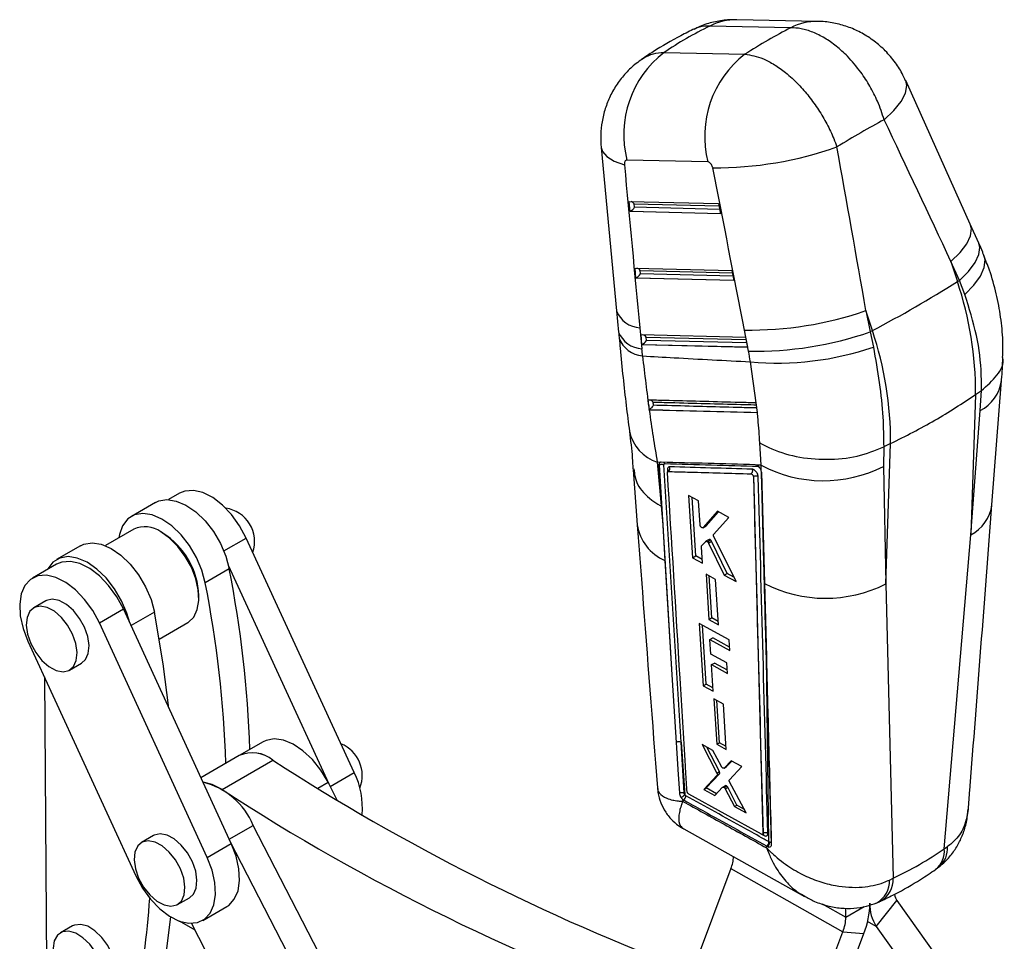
# Model space of a CAD drawing. Extents: x 46 to 450, y 19 to 365.
# Tile 16 of 16: x 350 to 431, y 273 to 349. Entities that reach past the tile are written whole.
import ezdxf

# ---------------------------------------------------------------- set-up
doc = ezdxf.new("R2010")
doc.units = 0
doc.header["$LTSCALE"] = 1.25
doc.layers.get('0').update_dxf_attribs({"linetype": 'CONTINUOUS'})

msp = doc.modelspace()

# ---------------------------------------------------------------- linework, layer by layer
at = {"color": 7, "linetype": 'CONTINUOUS'}
for p, q in [((415.585487, 349.146548), (408.888531, 349.28533)), ((413.346395, 348.622784), (406.649439, 348.761556)), ((402.8524, 346.569572), (409.549356, 346.4308)), ((428.210292, 332.345334), (422.864495, 344.242963)), ((397.645386, 338.701304), (398.926888, 325.163055)), ((406.484808, 337.509416), (399.787852, 337.648187)), ((399.973123, 334.235452), (407.36611, 334.052357)), ((400.046459, 333.40565), (399.973123, 334.235452)), ((400.417313, 333.75552), (400.392466, 334.036659)), ((407.36611, 334.052357), (407.533622, 333.220228)), ((407.533622, 333.220228), (400.046459, 333.40565)), ((428.905394, 330.791417), (428.210732, 332.344353)), ((400.460634, 328.719245), (408.479675, 328.520642)), ((400.533969, 327.889443), (400.460634, 328.719245)), ((426.612179, 329.252454), (427.143593, 327.596394)), ((427.306841, 327.699518), (426.612179, 329.252454)), ((408.647188, 327.688523), (400.533969, 327.889443)), ((400.904822, 328.239303), (400.879975, 328.520453)), ((408.479675, 328.520642), (408.647188, 327.688523)), ((427.143593, 327.596394), (427.306841, 327.699518)), ((427.754367, 326.536946), (427.306841, 327.699518)), ((398.926849, 325.163457), (399.094782, 323.422886)), ((420.106398, 323.533908), (419.574984, 325.189968)), ((419.574984, 325.189968), (419.914899, 323.432241)), ((400.851962, 323.767976), (401.019896, 322.027404)), ((400.948144, 323.203027), (409.593241, 322.988937)), ((401.02148, 322.373236), (400.948144, 323.203027)), ((401.392333, 322.723096), (401.367486, 323.004235)), ((409.850597, 321.830835), (409.510683, 323.588551)), ((409.593241, 322.988937), (409.760753, 322.156807)), ((420.106398, 323.533908), (419.914899, 323.432241)), ((419.914899, 323.432241), (420.185188, 322.167352)), ((409.760753, 322.156807), (401.02148, 322.373236)), ((410.491633, 317.551899), (410.004221, 320.952988)), ((430.004685, 309.10531), (430.792, 319.396631)), ((428.650829, 318.246523), (428.244189, 306.62024)), ((428.650829, 318.246523), (429.130158, 318.5779)), ((429.029895, 316.908663), (429.131383, 318.578732)), ((429.131383, 318.578732), (429.130158, 318.5779)), ((410.494212, 317.551831), (410.491633, 317.551899)), ((410.586437, 316.75467), (410.494212, 317.551831)), ((401.624954, 316.990601), (401.6332, 316.995217)), ((401.624955, 316.990601), (410.582192, 316.754781)), ((410.582192, 316.754781), (410.586437, 316.75467)), ((428.244189, 306.62024), (429.029895, 316.908663)), ((410.890396, 312.393668), (410.786519, 314.251738)), ((421.040975, 313.908239), (421.036234, 312.294021)), ((421.042436, 313.908957), (421.040975, 313.908239)), ((421.613634, 314.184037), (421.042436, 313.908957)), ((421.206994, 302.557754), (421.613634, 314.184037)), ((402.528215, 312.623819), (402.293835, 312.6303)), ((402.293835, 312.6303), (402.630571, 309.015874)), ((402.436879, 312.407393), (402.441037, 312.409794)), ((402.436879, 312.407393), (402.744207, 307.443359)), ((402.441094, 312.410471), (402.441032, 312.409797)), ((402.441037, 312.409794), (403.540244, 294.5995)), ((404.260203, 289.450979), (402.839671, 312.428083)), ((410.512555, 312.404006), (410.413594, 312.426474)), ((410.890396, 312.393668), (410.512555, 312.404006)), ((410.896851, 311.94915), (410.890396, 312.393668)), ((421.036234, 312.294021), (421.206994, 302.557754)), ((400.294804, 312.016099), (400.640138, 307.453126)), ((410.255184, 311.429657), (410.259321, 311.432046)), ((410.255184, 311.429657), (411.048484, 281.898271)), ((410.259321, 311.432046), (410.259414, 311.431766)), ((410.896851, 311.94915), (410.887542, 311.976828)), ((410.922686, 311.80474), (410.896851, 311.94915)), ((362.736761, 310.068714), (361.825811, 309.542834)), ((405.70731, 309.437646), (404.87796, 309.885475)), ((404.87796, 309.885475), (405.207169, 304.724551)), ((360.744931, 309.305162), (358.756193, 308.157088)), ((402.630571, 309.015874), (402.744207, 307.443359)), ((405.478118, 304.880967), (405.186825, 309.718702)), ((405.833163, 307.44943), (405.70731, 309.437646)), ((407.279926, 308.587527), (406.088243, 307.226436)), ((406.353902, 307.379797), (407.364862, 308.541558)), ((408.229123, 308.073837), (407.279926, 308.587527)), ((402.744207, 307.443359), (402.925652, 304.512419)), ((406.073191, 307.214084), (406.339124, 307.367604)), ((406.088243, 307.226436), (406.353902, 307.379797)), ((406.339, 307.36779), (406.353902, 307.379797)), ((406.962439, 306.661756), (408.229123, 308.073837)), ((358.955802, 307.087672), (356.603108, 305.729491)), ((361.337689, 306.780207), (361.188554, 306.86633)), ((406.088243, 307.226436), (406.071833, 307.216386)), ((426.059441, 280.634284), (428.244189, 306.62024)), ((354.546698, 305.726999), (352.55796, 304.578925)), ((377.201524, 286.938293), (368.269562, 306.363796)), ((405.968306, 305.714089), (406.305715, 306.079031)), ((406.578861, 306.23917), (406.318513, 306.088874)), ((406.454555, 306.051628), (406.713169, 306.200923)), ((406.532716, 305.949431), (407.842813, 303.291218)), ((406.532717, 305.94943), (406.790144, 306.098041)), ((408.080409, 303.428379), (406.790144, 306.098041)), ((408.823909, 302.756947), (406.970269, 306.491392)), ((406.033991, 304.275229), (405.947717, 305.639065)), ((352.561052, 304.194403), (350.572315, 303.046329)), ((375.130699, 285.968745), (366.8058, 304.073994)), ((402.925652, 304.512419), (403.540244, 294.5995)), ((405.207169, 304.724551), (405.478118, 304.880967)), ((405.207169, 304.724551), (406.033991, 304.275229)), ((406.014618, 304.581493), (405.478118, 304.880967)), ((366.861596, 303.81049), (364.872858, 302.662416)), ((407.122626, 302.937275), (406.330983, 303.368256)), ((406.330983, 303.368256), (406.568575, 299.601264)), ((407.842813, 303.291218), (408.080409, 303.428379)), ((407.842813, 303.291218), (408.823909, 302.756947)), ((408.647848, 303.111642), (408.080409, 303.428379)), ((406.813043, 299.742392), (406.60366, 303.219811)), ((407.358468, 299.169244), (407.122626, 302.937275)), ((421.206994, 302.557754), (421.831284, 278.193421)), ((351.662069, 301.158613), (350.6677, 300.584576)), ((364.345162, 301.398331), (364.345167, 301.570539)), ((356.105116, 299.341411), (358.093853, 300.489485)), ((367.025816, 281.063982), (358.093853, 300.489485)), ((365.037078, 279.915908), (356.105116, 299.341411)), ((361.06653, 297.995336), (363.420284, 299.354129)), ((408.24603, 297.936424), (405.776855, 299.287708)), ((405.776855, 299.287708), (406.103934, 294.129107)), ((406.568575, 299.601264), (406.813043, 299.742392)), ((406.568575, 299.601264), (407.358468, 299.169244)), ((407.341042, 299.447667), (406.813043, 299.742392)), ((406.337754, 294.264089), (406.04486, 299.141039)), ((350.195339, 297.820125), (359.127297, 278.394625)), ((406.656222, 297.957846), (406.896313, 298.096448)), ((406.731939, 296.753823), (406.656222, 297.957846)), ((406.656222, 297.957846), (408.30046, 297.056807)), ((408.284044, 297.322091), (406.896313, 298.096448)), ((408.30046, 297.056807), (408.24603, 297.936424)), ((408.066521, 296.021458), (406.731939, 296.753823)), ((353.644017, 295.42888), (354.638386, 296.002917)), ((406.787217, 295.874695), (407.021618, 296.010011)), ((408.104729, 295.405636), (407.021618, 296.010011)), ((408.121091, 295.141922), (408.066521, 296.021458)), ((411.543545, 281.208996), (411.326553, 296.511004)), ((406.925382, 293.676849), (406.787217, 295.874695)), ((406.787217, 295.874695), (408.121091, 295.141922)), ((351.548683, 294.876823), (352.007964, 237.716354)), ((403.540244, 294.5995), (403.861099, 289.435829)), ((406.103934, 294.129107), (406.337754, 294.264089)), ((406.103934, 294.129107), (406.925382, 293.676849)), ((406.908486, 293.945619), (406.337754, 294.264089)), ((407.766919, 292.610939), (406.980189, 293.044764)), ((406.980189, 293.044764), (407.217438, 289.277612)), ((407.434034, 289.402651), (407.222782, 292.910988)), ((408.002373, 288.842728), (407.766919, 292.610939)), ((369.679981, 289.495143), (367.691243, 288.347069)), ((404.260203, 289.450979), (404.578508, 285.102296)), ((404.521407, 285.24974), (404.260203, 289.450979)), ((407.217438, 289.277612), (407.434034, 289.402651)), ((407.986661, 289.094175), (407.434034, 289.402651)), ((406.903169, 288.755152), (405.998783, 289.256468)), ((405.998783, 289.256468), (407.23946, 286.895154)), ((407.449859, 287.016614), (406.399133, 289.034545)), ((407.605556, 287.436749), (406.903169, 288.755152)), ((407.217438, 289.277612), (408.002373, 288.842728)), ((367.691243, 288.347069), (364.519039, 286.515795)), ((366.257992, 285.540976), (370.467487, 287.971066)), ((408.404988, 287.922308), (407.823054, 287.315442)), ((408.033874, 287.437146), (408.466471, 287.888197)), ((409.291679, 287.430381), (408.404988, 287.922308)), ((407.23946, 286.895154), (407.449859, 287.016614)), ((407.823051, 287.315444), (407.8099, 287.308773)), ((407.811193, 287.306441), (408.022097, 287.428194)), ((407.823054, 287.315442), (408.033874, 287.437146)), ((408.272501, 286.339899), (409.291679, 287.430381)), ((375.801457, 284.666979), (375.040136, 286.144503)), ((407.250051, 286.715105), (406.13683, 285.547864)), ((406.342962, 285.666862), (407.459961, 286.836284)), ((407.250051, 286.715105), (407.459961, 286.836284)), ((409.643409, 283.593958), (408.284291, 286.15892)), ((404.761517, 285.37126), (404.759685, 285.388142)), ((406.13683, 285.547864), (406.342962, 285.666862)), ((406.13683, 285.547864), (407.055827, 285.035951)), ((407.198796, 285.189136), (406.342962, 285.666862)), ((407.055827, 285.035951), (407.69829, 285.724336)), ((407.918103, 285.853738), (407.710977, 285.734167)), ((407.829256, 285.708542), (408.036381, 285.828113)), ((407.917507, 285.601906), (408.12436, 285.721319)), ((407.917507, 285.601906), (408.690409, 284.125142)), ((408.894185, 284.242779), (408.12436, 285.721319)), ((404.395977, 284.722185), (404.40824, 284.554976)), ((404.395977, 284.722185), (404.480405, 284.663863)), ((410.922677, 281.827006), (404.905567, 285.159446)), ((408.690409, 284.125142), (408.894185, 284.242779)), ((408.690409, 284.125142), (409.643409, 283.593958)), ((409.469892, 283.921422), (408.894185, 284.242779)), ((378.695919, 263.442274), (368.841903, 282.566339)), ((404.486025, 282.268832), (414.491723, 276.678847)), ((360.594027, 281.733116), (359.599658, 281.159079)), ((376.707181, 262.2942), (366.943728, 281.242507)), ((411.01385, 281.818032), (411.021999, 281.822736)), ((411.048484, 281.898271), (411.049394, 281.898796)), ((411.049394, 281.898796), (411.049428, 281.898694)), ((365.037078, 279.915908), (367.025816, 281.063982)), ((411.347019, 280.707598), (411.344931, 280.858349)), ((411.344931, 280.858349), (411.357631, 280.851321)), ((411.357631, 280.851321), (411.424846, 280.814688)), ((411.60831, 281.173651), (411.543545, 281.208996)), ((426.059441, 280.634284), (426.320319, 280.808809)), ((408.391018, 278.982362), (405.142615, 270.378313)), ((408.391018, 278.982362), (417.671035, 273.762199)), ((425.323875, 278.937971), (425.74341, 279.22566)), ((421.525527, 278.040835), (421.831284, 278.193421)), ((362.575979, 276.00338), (363.570348, 276.577417)), ((364.660103, 274.689702), (366.64884, 275.837775)), ((417.903613, 274.962409), (417.89536, 275.712246)), ((420.427406, 274.190562), (422.136985, 276.340337)), ((422.136985, 276.340337), (425.532578, 271.571785)), ((353.876345, 274.236696), (352.881976, 273.662659)), ((362.700518, 274.64901), (364.008111, 273.910719)), ((363.731141, 274.44825), (371.1427, 260.064351)), ((420.427406, 274.190562), (423.822999, 269.422016)), ((414.422633, 265.15815), (417.671035, 273.762199)), ((416.157648, 264.996903), (419.406051, 273.600946)), ((417.671035, 273.762199), (419.406051, 273.600946))]:
    msp.add_line(p, q, dxfattribs=at)
at = {"color": 8, "linetype": 'CONTINUOUS'}
for p, q in [((400.074801, 333.420603), (407.530456, 333.235955)), ((400.392466, 334.036659), (407.404228, 333.86301)), ((407.460982, 333.581083), (400.417313, 333.75552)), ((400.562312, 327.904385), (408.644023, 327.704239)), ((400.879975, 328.520453), (408.517793, 328.331294)), ((408.574548, 328.049366), (400.904822, 328.239303)), ((401.367486, 323.004235), (409.631359, 322.799578)), ((401.049822, 322.388179), (409.757588, 322.172523)), ((409.688113, 322.51765), (401.392333, 322.723096)), ((403.130914, 312.020706), (403.143942, 311.809272)), ((410.919295, 311.823689), (411.326553, 296.511004)), ((366.412395, 305.291676), (368.269562, 306.363796)), ((360.663363, 300.232326), (358.726277, 299.11407)), ((374.180021, 285.647969), (375.040136, 286.144503)), ((375.220418, 285.794625), (377.201524, 286.938293)), ((366.860868, 281.422712), (368.841903, 282.566339)), ((410.988944, 281.810531), (411.138535, 281.727621)), ((415.955478, 276.058264), (417.903613, 274.962409)), ((417.903613, 274.962409), (419.423617, 275.839888)), ((420.427406, 274.190562), (419.711338, 274.593365))]:
    msp.add_line(p, q, dxfattribs=at)
at = {"color": 8, "linetype": 'CONTINUOUS', "flags": 128}
for points in [[(421.080918, 341.006064), (421.894683, 341.773602), (422.491973, 342.517093), (422.851123, 343.209575), (422.959106, 343.825928), (422.864455, 344.243048)], [(397.645225, 338.703045), (397.749117, 338.368929), (398.116046, 337.950591), (398.731174, 337.583039), (399.573027, 337.279134)], [(426.612179, 329.252454), (427.367039, 329.999447), (427.911459, 330.720123), (428.226672, 331.389637), (428.301814, 331.984908), (428.21023, 332.345465)], [(427.306841, 327.699518), (428.061702, 328.44651), (428.606121, 329.167186), (428.921334, 329.8367), (428.996476, 330.431983), (428.905394, 330.791417)], [(427.754367, 326.536946), (428.516003, 327.299497), (429.060734, 328.048402), (429.36959, 328.757562), (429.431813, 329.402312), (429.339846, 329.773087)], [(402.538815, 312.622665), (402.491716, 312.590707), (402.448768, 312.497242), (402.441062, 312.411059), (402.441063, 312.411013), (402.441063, 312.411013)]]:
    msp.add_lwpolyline(points, dxfattribs=at)
at = {"color": 7, "linetype": 'CONTINUOUS', "flags": 128}
for points in [[(368.269562, 306.363796), (367.720197, 307.378381), (367.050206, 308.303954), (366.293187, 309.094096), (365.487099, 309.709191), (364.672368, 310.11839), (363.889849, 310.30117), (363.178769, 310.248381), (362.736761, 310.068714)], [(360.744931, 309.305162), (361.014902, 309.431331), (361.698471, 309.546686), (362.462967, 309.427523), (363.270305, 309.079781), (364.08026, 308.520795), (364.852481, 307.778403), (365.548496, 306.889594), (366.13362, 305.898659), (366.578715, 304.854957), (366.861596, 303.81049)], [(364.872858, 302.662416), (364.589977, 303.706883), (364.144882, 304.750585), (363.559758, 305.74152), (362.863743, 306.630329), (362.091522, 307.372721), (361.281567, 307.931707), (360.474229, 308.279449), (359.709733, 308.398612), (359.026164, 308.283257), (358.457576, 307.939148), (358.032301, 307.383413), (357.771528, 306.643745), (357.725663, 306.377526)], [(363.420284, 299.354129), (363.486077, 299.394416), (363.923379, 299.821336), (364.213214, 300.431526), (364.339961, 301.192096), (364.296788, 302.062034), (364.086023, 302.994449), (363.719024, 303.939072), (363.215584, 304.844976), (362.602836, 305.663329), (361.913814, 306.350008), (361.185669, 306.867995)], [(354.546698, 305.726999), (354.816669, 305.853168), (355.500238, 305.968522), (356.264734, 305.84936), (357.072072, 305.501618), (357.882027, 304.942631), (358.654248, 304.20024), (359.350263, 303.31143), (359.935387, 302.320496), (360.380482, 301.276793), (360.663363, 300.232326)], [(358.618829, 299.347756), (358.391744, 300.128719), (357.946649, 301.172422), (357.361525, 302.163356), (356.66551, 303.052166), (355.893289, 303.794557), (355.083334, 304.353544), (354.275996, 304.701286), (353.5115, 304.820448), (352.827931, 304.705094), (352.259343, 304.360984), (351.834068, 303.805249), (351.811615, 303.761764)], [(358.093853, 300.489485), (357.544489, 301.504069), (356.874497, 302.429643), (356.117479, 303.219785), (355.311391, 303.83488), (354.496659, 304.244079), (353.714141, 304.426859), (353.003061, 304.374069), (352.561052, 304.194403)], [(356.105116, 299.341411), (355.555751, 300.355996), (354.88576, 301.281569), (354.128741, 302.071711), (353.322653, 302.686806), (352.507922, 303.096005), (351.725403, 303.278785), (351.014323, 303.225995), (350.410352, 302.940269), (349.943767, 302.435941), (349.637968, 301.738298), (349.508288, 300.882326), (349.56123, 299.910942), (349.794142, 298.872855), (350.195339, 297.820125)], [(354.638386, 296.002917), (354.959668, 296.294688), (355.189271, 296.801107), (355.253682, 297.451699), (355.147684, 298.193765), (354.879862, 298.96718), (354.471914, 299.709294), (353.956896, 300.359983), (353.376524, 300.866523), (352.777818, 301.187891), (352.209285, 301.298043), (351.716977, 301.188057), (351.662069, 301.158613)], [(353.589109, 295.399437), (353.965299, 295.720651), (354.194902, 296.22707), (354.259313, 296.877662), (354.153315, 297.619728), (353.885493, 298.393142), (353.477545, 299.135257), (352.962527, 299.785946), (352.382155, 300.292486), (351.783449, 300.613854), (351.214916, 300.724006), (350.722608, 300.61402), (350.346418, 300.292811), (350.116814, 299.786392), (350.052404, 299.1358), (350.158406, 298.393731), (350.426223, 297.620314), (350.834172, 296.878199), (351.34919, 296.227516), (351.929562, 295.720971), (352.528268, 295.399608), (353.096801, 295.289456), (353.589109, 295.399437)], [(361.868841, 292.279527), (361.3938, 295.936908), (360.663363, 300.232326)], [(375.040136, 286.144503), (374.446034, 287.134171), (373.742204, 288.018305), (372.963953, 288.752571), (372.150293, 289.300151), (371.342027, 289.633588), (370.579689, 289.736159), (369.901504, 289.602723), (369.679981, 289.495143)], [(403.861099, 289.435829), (403.888449, 288.996098), (404.001239, 287.183566), (404.122445, 285.237248)], [(366.257992, 285.540976), (365.442905, 285.957073), (364.689981, 286.144022)], [(362.521067, 275.973939), (362.897262, 276.295151), (363.12686, 276.80157), (363.191271, 277.452162), (363.085273, 278.194228), (362.817451, 278.967645), (362.409507, 279.709757), (361.894484, 280.360443), (361.314113, 280.866988), (360.715412, 281.188351), (360.146874, 281.298506), (359.65457, 281.18852), (359.27838, 280.867305), (359.048777, 280.360889), (358.984366, 279.710297), (359.090364, 278.968231), (359.358186, 278.194814), (359.76613, 277.452702), (360.281153, 276.802016), (360.861525, 276.295471), (361.46023, 275.974105), (362.028763, 275.863953), (362.521067, 275.973939)], [(363.570348, 276.577417), (363.891631, 276.869188), (364.121229, 277.375607), (364.18564, 278.026199), (364.079642, 278.768265), (363.81182, 279.541682), (363.403877, 280.283794), (362.888854, 280.93448), (362.308482, 281.441025), (361.709781, 281.762388), (361.141243, 281.872543), (360.64894, 281.762557), (360.594027, 281.733116)], [(366.64884, 275.837775), (366.810803, 275.943835), (367.277388, 276.448163), (367.583187, 277.145806), (367.712867, 278.001781), (367.659925, 278.973163), (367.427013, 280.01125), (367.025816, 281.063982)], [(359.127297, 278.394625), (359.676666, 277.380035), (360.346658, 276.454464), (361.103676, 275.664322), (361.909759, 275.04923), (362.724491, 274.640031), (363.507014, 274.457245), (364.218089, 274.510041), (364.822065, 274.795761), (365.288651, 275.300089), (365.594449, 275.997732), (365.72413, 276.853707), (365.671188, 277.825089), (365.438275, 278.863176), (365.037078, 279.915908)], [(361.016389, 268.590114), (361.659601, 272.113109), (362.032448, 275.026215)], [(354.558284, 274.369377), (354.043192, 274.313497), (353.876345, 274.236696)], [(356.852667, 269.081), (357.093862, 269.27514), (357.361807, 269.739197), (357.467943, 270.358769), (357.403666, 271.083672), (357.174191, 271.85517), (356.798109, 272.610759), (356.30588, 273.289235), (355.737392, 273.835623), (355.138691, 274.205662), (354.558284, 274.369377)], [(353.563916, 273.79534), (353.048823, 273.739461), (352.640776, 273.468519), (352.372836, 273.004462), (352.2667, 272.384887), (352.330972, 271.659987), (352.560447, 270.888492), (352.936533, 270.1329), (353.428757, 269.454427), (353.997251, 268.908036), (354.595952, 268.537994), (355.176358, 268.374282), (355.691451, 268.430159), (356.099493, 268.701103), (356.367438, 269.16516), (356.473574, 269.784732), (356.409297, 270.509635), (356.179822, 271.281133), (355.803741, 272.036722), (355.311512, 272.715198), (354.743023, 273.261586), (354.144322, 273.631625), (353.563916, 273.79534)]]:
    msp.add_lwpolyline(points, dxfattribs=at)
at = {"color": 8, "linetype": 'CONTINUOUS'}
for centre, radius, start, end in [((408.805592, 344.592036), 4.694027, 88.98758245, 117.34450304), ((415.502608, 344.453118), 4.694185, 89.06069698, 117.34433813), ((400.995995, 325.992108), 2.228792, 201.81505844, 266.29475477), ((401.164108, 324.25197), 2.229235, 201.83372193, 266.29086306), ((401.25862, 323.690934), 2.257006, 200.37966152, 265.31296187), ((427.512995, 319.851576), 3.310849, 297.26847933, 352.2588162), ((403.434345, 315.97043), 3.52948, 192.63340719, 251.14718233), ((426.721578, 309.568101), 3.317864, 297.31697909, 351.99951585), ((404.397078, 308.013234), 3.797472, 188.45862006, 247.20252574), ((424.099425, 280.449338), 1.968722, 309.00019185, 5.39043021), ((424.312956, 280.65779), 2.013035, 310.77800142, 4.30240535), ((419.449357, 277.961306), 2.077693, 299.33648888, 2.1936788), ((419.749705, 278.099093), 2.083716, 299.43161206, 2.5946162)]:
    msp.add_arc(centre, radius, start, end, dxfattribs=at)
at = {"color": 7, "linetype": 'CONTINUOUS'}
for centre, radius, start, end in [((408.117788, 339.773843), 8.596874, 127.76882755, 194.31537991), ((414.814744, 339.635071), 8.596874, 127.76882755, 194.31537991), ((407.1881, 366.828658), 29.80098, 269.42241864, 289.57686905), ((369.564434, 419.210937), 108.206212, 297.84552254, 302.14910093), ((399.487638, 318.341723), 29.163347, 359.81296499, 18.50208245), ((410.015264, 352.843327), 29.259127, 269.01187107, 289.070183), ((410.355246, 351.085382), 29.258899, 269.01173081, 289.07019763), ((392.450443, 314.279237), 29.163347, 359.81296499, 18.50208245), ((412.237526, 345.514123), 24.662462, 264.8044711, 288.79949921), ((403.003421, 312.127449), 0.330445, 309.05732425, 22.91006108), ((416.059568, 322.144098), 11.035906, 242.06978255, 296.80479092), ((403.070968, 311.883241), 0.149967, 9.82950779, 66.43919157), ((366.158437, 306.065981), 2.800678, 341.51980497, 81.66905387), ((359.887558, 305.118454), 2.178529, 53.42559338, 115.321664), ((357.914106, 301.330739), 6.436269, 2.30567665, 57.71916663), ((272.631477, 285.447201), 96.002738, 2.03513247, 11.02742305), ((270.642739, 284.299127), 96.002738, 2.03513247, 11.02742305), ((416.222839, 312.438211), 11.066401, 242.81372835, 296.76846861), ((404.074727, 289.072582), 0.421409, 63.88761357, 120.4600825), ((375.02341, 286.685953), 2.846764, 338.49762472, 67.62331274), ((368.773443, 285.900275), 2.675436, 50.71456108, 113.85948592), ((368.771347, 285.884796), 2.688757, 50.88884235, 113.68520465), ((468.944964, 439.911326), 181.062575, 237.05140129, 249.3766132), ((363.217766, 280.237502), 6.087233, 22.49341973, 76.00407343), ((371.579704, 284.089645), 6.302353, 354.2356617, 26.87191251), ((462.051061, 432.396823), 175.336682, 236.88386345, 250.89697288), ((402.766652, 287.169893), 2.749141, 303.03328886, 311.22841056), ((404.231072, 285.020518), 0.435161, 304.95722795, 0.11932407), ((410.997798, 281.730473), 0.140765, 358.83907003, 56.77826054), ((411.110478, 281.206942), 0.433072, 304.79886435, 0.27176389), ((411.170559, 281.171017), 0.437759, 305.51277638, 0.34480505), ((405.095025, 280.256011), 3.533518, 338.87229826, 355.58998808), ((296.808101, 280.5755), 63.590567, 348.08082961, 356.36772738), ((423.250077, 277.104681), 1.350257, 191.30504856, 214.4768215), ((412.888699, 276.16577), 7.00387, 338.51849429, 359.54771648), ((423.256837, 276.013601), 3.36588, 178.35059172, 212.79420926), ((414.554105, 274.988841), 3.349613, 338.51828926, 359.54786127)]:
    msp.add_arc(centre, radius, start, end, dxfattribs=at)
for centre, major_axis, ratio, start_param, end_param in [((447.96348, 295.075693), (50.389492, -46.999799), 0.659992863, 2.895489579, 2.989577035), ((397.07306, 296.13023), (36.814861, 54.506118), 0.402625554, 0.643784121, 0.737871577), ((397.07306, 296.13023), (43.746128, 47.869233), 0.298118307, 0.706575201, 0.803398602), ((377.672074, 356.590097), (-146.797888, 302.951017), 0.096316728, 4.575489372, 4.614344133), ((377.672074, 356.590097), (-65.186602, 349.831447), 0.100186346, 4.603859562, 4.642714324), ((430.173468, 353.258507), (-30.899882, 345.959768), 0.091909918, 1.608790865, 1.647930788), ((372.019873, 354.46355), (-70.412325, 346.730307), 0.086973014, 4.605578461, 4.644433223), ((400.180508, 333.956912), (0.260362, -0.24436), 0.592780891, 1.287009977, 2.262776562), ((400.22973, 333.39996), (0.277933, 0.091604), 0.265380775, 2.072290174, 2.200250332), ((400.205354, 333.67577), (0.251442, 0.267908), 0.326598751, 3.864987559, 5.298401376), ((400.668018, 328.440702), (0.260362, -0.24436), 0.592780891, 1.287009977, 2.262776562), ((400.71724, 327.88375), (0.277933, 0.091604), 0.265380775, 2.072290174, 2.200250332), ((400.692865, 328.15956), (0.251442, 0.267908), 0.326598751, 3.864987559, 5.298401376), ((401.155529, 322.924492), (0.260362, -0.24436), 0.592780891, 1.287009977, 2.262776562), ((364.472381, 332.29636), (-19.336016, 52.050755), 0.6036811, 4.286859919, 4.298065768), ((401.204751, 322.367539), (0.277933, 0.091604), 0.265380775, 2.072290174, 2.200250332), ((401.180375, 322.64335), (0.251442, 0.267908), 0.326598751, 3.864987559, 5.298401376), ((399.40727, 322.585191), (-5.699992, 15.343847), 0.6036811, 4.387796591, 4.44379067), ((406.681056, 306.076615), (-0.104667, 0.162301), 0.547385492, 4.497827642, 5.180085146), ((407.345809, 286.987884), (-0.103482, 0.160463), 0.547385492, 3.273739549, 4.542686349), ((408.021308, 285.688396), (-0.105661, 0.163843), 0.547385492, 5.307212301, 6.405635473), ((408.019835, 285.691015), (-0.104609, 0.162211), 0.547385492, 4.55012063, 5.29530297), ((385.060875, 344.53705), (-39.518992, 64.868008), 0.613595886, 3.074707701, 3.179487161)]:
    msp.add_ellipse(centre, major_axis=major_axis, ratio=ratio, start_param=start_param, end_param=end_param, dxfattribs=at)
for points, knots in [([(408.879643, 349.265154), (408.626946, 349.271319), (407.982098, 349.28705), (406.953945, 349.102369), (406.005947, 348.838469), (405.488415, 348.562671), (405.320859, 348.473379)], [0, 0, 0, 0, 0.205256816, 0.523787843, 0.845821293, 1, 1, 1, 1]), ([(422.847557, 344.236172), (422.780994, 344.393008), (422.558129, 344.91813), (422.008781, 345.75983), (421.213793, 346.710889), (420.280493, 347.527847), (419.270129, 348.182504), (418.192593, 348.67855), (417.060394, 348.996974), (416.178489, 349.147111), (415.680488, 349.132438), (415.575054, 349.129331)], [0, 0, 0, 0, 0.055180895, 0.184757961, 0.32346564, 0.455831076, 0.584935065, 0.712604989, 0.838633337, 0.965836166, 1, 1, 1, 1]), ([(405.387577, 348.53646), (405.007765, 348.346776), (403.830991, 347.759079), (402.366975, 346.910471), (401.317406, 346.213011), (400.999614, 346.001832)], [0, 0, 0, 0, 0.249405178, 0.7727321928, 1, 1, 1, 1]), ([(421.080918, 341.006064), (420.911767, 341.516663), (420.599873, 342.458143), (419.919887, 343.781429), (419.096268, 345.059459), (418.145315, 346.185775), (417.121503, 347.112698), (416.156163, 347.788645), (415.176469, 348.273958), (414.224865, 348.573048), (413.632592, 348.606581), (413.346395, 348.622784)], [0, 0, 0, 0, 0.128293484, 0.236556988, 0.344820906, 0.483525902, 0.587989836, 0.692453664, 0.79723761, 0.902021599, 1, 1, 1, 1]), ([(401.086754, 346.031027), (400.900994, 345.910564), (400.389317, 345.578749), (399.675112, 344.877138), (398.950999, 343.971162), (398.382701, 342.978076), (397.964291, 341.928057), (397.70462, 340.848516), (397.583999, 339.766535), (397.629695, 339.0553), (397.651888, 338.709873)], [0, 0, 0, 0, 0.078056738, 0.215007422, 0.350886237, 0.48683654, 0.617345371, 0.748757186, 0.8779785, 1, 1, 1, 1]), ([(409.549356, 346.4308), (410.049406, 346.346277), (410.83294, 346.213838), (411.994094, 345.585561), (412.97747, 344.888172), (413.947787, 343.993662), (414.864211, 342.939262), (415.658452, 341.835267), (416.349881, 340.657305), (416.848898, 339.61645), (417.087452, 338.980071), (417.173551, 338.750389)], [0, 0, 0, 0, 0.183829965, 0.288044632, 0.392259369, 0.516106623, 0.622499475, 0.728892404, 0.83459777, 0.940302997, 1, 1, 1, 1]), ([(399.787852, 337.648187), (399.783208, 337.648179), (399.745262, 337.648112), (399.679004, 337.625491), (399.617287, 337.55492), (399.578053, 337.454328), (399.567166, 337.361306), (399.571928, 337.294548), (399.573027, 337.279134)], [0, 0, 0, 0, 0.03350911, 0.273756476, 0.513945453, 0.673691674, 0.924658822, 1, 1, 1, 1]), ([(406.88769, 337.029192), (406.884516, 337.043882), (406.870172, 337.110268), (406.826041, 337.227985), (406.752917, 337.344029), (406.668449, 337.433969), (406.580085, 337.495384), (406.515242, 337.504934), (406.484808, 337.509416)], [0, 0, 0, 0, 0.060465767, 0.273253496, 0.486142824, 0.609927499, 0.816919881, 1, 1, 1, 1]), ([(429.341061, 329.770104), (429.306165, 329.85554), (429.166861, 330.196601), (429.017409, 330.536593), (428.905394, 330.791417)], [0, 0, 0, 0, 0.2505005, 1, 1, 1, 1]), ([(430.888225, 321.324527), (430.901028, 321.785541), (430.931678, 322.889232), (430.752685, 324.658585), (430.382328, 326.610831), (429.909369, 328.323539), (429.484051, 329.362118), (429.319548, 329.763818)], [0, 0, 0, 0, 0.163108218, 0.390489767, 0.619145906, 0.852693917, 1, 1, 1, 1]), ([(429.130158, 318.5779), (429.132284, 319.012719), (429.139503, 320.489781), (428.825577, 323.156264), (428.114671, 325.399847), (427.754367, 326.536946)], [0, 0, 0, 0, 0.17064161, 0.579661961, 1, 1, 1, 1]), ([(399.094782, 323.422886), (399.099017, 323.378773), (399.115954, 323.202349), (399.131848, 323.02631), (399.143767, 322.894288)], [0, 0, 0, 0, 0.25004146, 1, 1, 1, 1]), ([(399.146906, 322.904955), (399.170331, 322.628655), (399.264247, 321.520876), (399.457778, 319.656748), (399.716471, 317.348256), (399.899912, 315.906751), (399.990147, 315.19768)], [0, 0, 0, 0, 0.100996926, 0.404931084, 0.707287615, 1, 1, 1, 1]), ([(420.185188, 322.167352), (420.360572, 321.182247), (420.71461, 319.193672), (421.003617, 316.415111), (421.029862, 314.72075), (421.042436, 313.908957)], [0, 0, 0, 0, 0.338341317, 0.68299002, 1, 1, 1, 1]), ([(401.074193, 321.441476), (401.943143, 321.391824), (404.921291, 321.221654), (407.896854, 321.064376), (410.004221, 320.952988)], [0, 0, 0, 0, 0.291775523, 1, 1, 1, 1]), ([(401.074193, 321.441476), (401.250071, 319.918367), (401.604521, 316.848817), (402.062902, 314.043581), (402.293835, 312.6303)], [0, 0, 0, 0, 0.496199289, 1, 1, 1, 1]), ([(429.131383, 318.578732), (429.597617, 318.981749), (430.530086, 319.787784), (431.032052, 320.809908), (430.903952, 321.315911), (430.901596, 321.325217)], [0, 0, 0, 0, 0.495359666, 0.990718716, 1, 1, 1, 1]), ([(430.802436, 319.403024), (430.804497, 319.426406), (430.860629, 320.063176), (430.880988, 320.683457), (430.9006, 321.280961)], [0, 0, 0, 0, 0.036718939, 1, 1, 1, 1]), ([(421.613634, 314.184037), (422.858599, 314.811593), (425.358059, 316.071509), (427.550453, 317.519678), (428.650829, 318.246523)], [0, 0, 0, 0, 0.498093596, 1, 1, 1, 1]), ([(410.491633, 317.551899), (410.39062, 317.554522), (409.804999, 317.569731), (407.281067, 317.635307), (404.39127, 317.710682), (401.986563, 317.773744), (401.519428, 317.785995)], [0, 0, 0, 0, 0.0337676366, 0.1957683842, 0.8437714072, 1, 1, 1, 1]), ([(401.519428, 317.785995), (401.540335, 317.622025), (401.574225, 317.356229), (401.610904, 317.091875), (401.624955, 316.990601)], [0, 0, 0, 0, 0.616902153, 1, 1, 1, 1]), ([(401.980785, 317.354804), (401.980417, 317.354179), (401.965386, 317.328616), (401.923442, 317.265342), (401.845152, 317.17049), (401.759065, 317.086661), (401.689963, 317.029933), (401.65217, 317.006819), (401.6332, 316.995217)], [0, 0, 0, 0, 0.005759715, 0.235408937, 0.548307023, 0.7481889, 0.873603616, 1, 1, 1, 1]), ([(401.945904, 317.619201), (401.945226, 317.620026), (401.916876, 317.654528), (401.852338, 317.713817), (401.771775, 317.766919), (401.727457, 317.779409), (401.723009, 317.780662)], [0, 0, 0, 0, 0.011899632, 0.497510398, 0.949572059, 1, 1, 1, 1]), ([(401.980785, 317.354804), (401.977044, 317.382721), (401.965244, 317.470764), (401.953752, 317.558967), (401.945904, 317.619201)], [0, 0, 0, 0, 0.317089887, 1, 1, 1, 1]), ([(401.6332, 316.995217), (403.125754, 316.955863), (406.112625, 316.877111), (409.100678, 316.799021), (410.595587, 316.759952)], [0, 0, 0, 0, 0.499704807, 1, 1, 1, 1]), ([(410.786519, 314.251738), (410.74477, 314.892422), (410.691565, 315.708916), (410.60157, 316.56948), (410.582192, 316.754781)], [0, 0, 0, 0, 0.784676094, 1, 1, 1, 1]), ([(399.986794, 315.199596), (400.080415, 314.455669), (400.215289, 313.383936), (400.263334, 312.377112), (400.278029, 312.069161)], [0, 0, 0, 0, 0.694135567, 1, 1, 1, 1]), ([(410.786519, 314.251738), (410.817238, 314.233362), (411.052758, 314.092474), (411.952617, 313.623032), (413.753784, 313.037778), (416.321672, 312.795971), (418.910895, 313.049618), (420.330948, 313.622032), (421.040975, 313.908239)], [0, 0, 0, 0, 0.011519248, 0.0883175, 0.316246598, 0.544167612, 0.772083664, 1, 1, 1, 1]), ([(402.528215, 312.623819), (402.507175, 312.607836), (402.462267, 312.573722), (402.436147, 312.491528), (402.436689, 312.4288), (402.436874, 312.407396)], [0, 0, 0, 0, 0.36738268, 0.784144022, 1, 1, 1, 1]), ([(402.441063, 312.411013), (402.441063, 312.410999), (402.441074, 312.410818), (402.441084, 312.410637), (402.441094, 312.410471)], [0, 0, 0, 0, 0.081638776, 1, 1, 1, 1]), ([(402.441094, 312.410471), (402.465979, 312.423854), (402.515751, 312.450621), (402.610847, 312.469745), (402.707902, 312.470199), (402.775249, 312.455398), (402.817206, 312.439488), (402.831289, 312.432339), (402.839671, 312.428083)], [0, 0, 0, 0, 0.2178518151, 0.4357061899, 0.6535631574, 0.8714192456, 0.923467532, 1, 1, 1, 1]), ([(402.613535, 312.642889), (402.583957, 312.640087), (402.553542, 312.637205), (402.528893, 312.624178), (402.528215, 312.623819)], [0, 0, 0, 0, 0.972499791, 1, 1, 1, 1]), ([(410.413595, 312.426474), (409.113157, 312.462276), (406.512281, 312.53388), (403.913117, 312.606553), (402.613535, 312.642889)], [0, 0, 0, 0, 0.499999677, 1, 1, 1, 1]), ([(402.821226, 312.637096), (402.827395, 312.633808), (402.856424, 312.618338), (402.880326, 312.582789), (402.901235, 312.544853), (402.906831, 312.531814), (402.91081, 312.522543)], [0, 0, 0, 0, 0.1553072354, 0.7307890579, 0.8085944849, 1, 1, 1, 1]), ([(402.839671, 312.428083), (402.839801, 312.439789), (402.840115, 312.468098), (402.855662, 312.50162), (402.881694, 312.520446), (402.902995, 312.521965), (402.911033, 312.522539)], [0, 0, 0, 0, 0.212954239, 0.515011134, 0.817009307, 1, 1, 1, 1]), ([(403.3078, 312.256085), (403.292909, 312.255498), (403.245069, 312.253609), (403.180609, 312.216829), (403.133248, 312.134912), (403.131665, 312.057473), (403.130914, 312.020706)], [0, 0, 0, 0, 0.13463637, 0.432545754, 0.730586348, 1, 1, 1, 1]), ([(410.149832, 312.063907), (409.009235, 312.095707), (406.727867, 312.159313), (404.447879, 312.223827), (403.307799, 312.256086)], [0, 0, 0, 0, 0.499962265, 1, 1, 1, 1]), ([(410.887542, 311.976828), (410.873079, 312.011962), (410.839008, 312.094726), (410.754758, 312.219064), (410.644828, 312.33035), (410.560542, 312.383946), (410.51755, 312.401918), (410.512555, 312.404006)], [0, 0, 0, 0, 0.190710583, 0.449263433, 0.707733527, 0.966040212, 1, 1, 1, 1]), ([(400.35036, 312.078827), (400.408844, 311.649156), (400.537148, 310.706544), (401.50598, 309.712365), (402.319273, 309.184174), (402.598408, 309.033262), (402.630571, 309.015874)], [0, 0, 0, 0, 0.365087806, 0.800927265, 0.977062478, 1, 1, 1, 1]), ([(403.140764, 311.776493), (403.141188, 311.792278), (403.14206, 311.82471), (403.162847, 311.857346), (403.188829, 311.87024), (403.206863, 311.870725), (403.211634, 311.870853)], [0, 0, 0, 0, 0.2894926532, 0.5947946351, 0.8928098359, 1, 1, 1, 1]), ([(404.759685, 285.388142), (404.753669, 285.486423), (404.710647, 286.189238), (404.51956, 289.310216), (403.986716, 298.007588), (403.489445, 306.101278), (403.140764, 311.776493)], [0, 0, 0, 0, 0.0111741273, 0.0799075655, 0.3548403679, 1, 1, 1, 1]), ([(403.218878, 311.919934), (403.218325, 311.917392), (403.217022, 311.911403), (403.197823, 311.875781), (403.176375, 311.86615), (403.170511, 311.863518)], [0, 0, 0, 0, 0.348952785, 0.822018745, 1, 1, 1, 1]), ([(403.211633, 311.870853), (403.31852, 311.867828), (403.908151, 311.851142), (406.187265, 311.786844), (408.360709, 311.726301), (410.05108, 311.679214)], [0, 0, 0, 0, 0.046903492, 0.258739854, 1, 1, 1, 1]), ([(410.149832, 312.063907), (410.153341, 312.053999), (410.161873, 312.029906), (410.173434, 311.973214), (410.17443, 311.892019), (410.150164, 311.79933), (410.107113, 311.724486), (410.06849, 311.69328), (410.05108, 311.679214)], [0, 0, 0, 0, 0.0737396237, 0.1793191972, 0.3941211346, 0.6089155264, 0.8237121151, 1, 1, 1, 1]), ([(410.05108, 311.679214), (410.064618, 311.677005), (410.093383, 311.67231), (410.141373, 311.642028), (410.186449, 311.596927), (410.223421, 311.543033), (410.237734, 311.505477), (410.244717, 311.487157)], [0, 0, 0, 0, 0.18947561, 0.402603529, 0.6048441, 0.807229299, 1, 1, 1, 1]), ([(410.658422, 311.441499), (410.658403, 311.442125), (410.657078, 311.484734), (410.640773, 311.57775), (410.581639, 311.71806), (410.508839, 311.828514), (410.424396, 311.925162), (410.326952, 312.006162), (410.225539, 312.055178), (410.170103, 312.06157), (410.149832, 312.063907)], [0, 0, 0, 0, 0.002475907, 0.168518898, 0.334553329, 0.484603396, 0.572490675, 0.738427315, 0.90435426, 1, 1, 1, 1]), ([(410.244717, 311.487157), (410.245112, 311.486166), (410.252737, 311.467046), (410.256116, 311.449081), (410.25932, 311.432047)], [0, 0, 0, 0, 0.051817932, 1, 1, 1, 1]), ([(410.244717, 311.487157), (410.245095, 311.485942), (410.251298, 311.465995), (410.253301, 311.447256), (410.255182, 311.429659)], [0, 0, 0, 0, 0.060896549, 1, 1, 1, 1]), ([(410.658422, 311.441499), (410.628901, 311.454958), (410.569859, 311.481875), (410.457935, 311.491279), (410.346448, 311.476451), (410.288425, 311.446661), (410.259414, 311.431766)], [0, 0, 0, 0, 0.249999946, 0.499999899, 0.750001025, 1, 1, 1, 1]), ([(410.259414, 311.431766), (410.390423, 306.504459), (410.652229, 296.657813), (410.917077, 286.815814), (411.049393, 281.898796)], [0, 0, 0, 0, 0.500404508, 1, 1, 1, 1]), ([(411.451806, 281.905808), (411.318904, 286.823277), (411.052884, 296.666214), (410.789981, 306.513737), (410.658422, 311.441499)], [0, 0, 0, 0, 0.499593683, 1, 1, 1, 1]), ([(411.166769, 302.594361), (411.163691, 302.709777), (411.144729, 303.420857), (411.0745, 306.058679), (410.996229, 309.013398), (410.934073, 311.372685), (410.92269, 311.804737)], [0, 0, 0, 0, 0.037599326, 0.231650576, 0.859293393, 1, 1, 1, 1]), ([(428.049275, 283.911109), (428.090222, 284.427735), (428.755675, 292.823669), (429.39947, 301.224107), (430.003651, 309.107641)], [0, 0, 0, 0, 0.061532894, 1, 1, 1, 1]), ([(400.641606, 307.453291), (400.781424, 305.603164), (401.329502, 298.350821), (401.890434, 291.088075), (402.308268, 285.678109)], [0, 0, 0, 0, 0.255107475, 1, 1, 1, 1]), ([(405.94603, 307.245926), (405.931051, 307.259687), (405.901092, 307.287208), (405.865008, 307.342134), (405.840244, 307.398719), (405.835455, 307.433018), (405.833163, 307.44943)], [0, 0, 0, 0, 0.255028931, 0.510039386, 0.765553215, 1, 1, 1, 1]), ([(406.05798, 307.207918), (406.045073, 307.206692), (406.019288, 307.204241), (405.97889, 307.221454), (405.954828, 307.239374), (405.94603, 307.245926)], [0, 0, 0, 0, 0.388640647, 0.776459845, 1, 1, 1, 1]), ([(406.970269, 306.491392), (406.962098, 306.510894), (406.94576, 306.549894), (406.940271, 306.604415), (406.947808, 306.641497), (406.958824, 306.656751), (406.962439, 306.661756)], [0, 0, 0, 0, 0.286689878, 0.573331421, 0.85997945, 1, 1, 1, 1]), ([(405.947716, 305.639065), (405.94798, 305.65551), (405.948473, 305.686215), (405.962016, 305.705249), (405.968306, 305.714089)], [0, 0, 0, 0, 0.535563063, 1, 1, 1, 1]), ([(406.319849, 306.086483), (406.325613, 306.090257), (406.341614, 306.100733), (406.379544, 306.096322), (406.420558, 306.0785), (406.445383, 306.058878), (406.454555, 306.051628)], [0, 0, 0, 0, 0.178991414, 0.49686647, 0.814104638, 1, 1, 1, 1]), ([(406.454555, 306.051628), (406.469609, 306.037004), (406.500043, 306.007439), (406.521748, 305.968905), (406.532717, 305.94943)], [0, 0, 0, 0, 0.494627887, 1, 1, 1, 1]), ([(406.713169, 306.200923), (406.697554, 306.212903), (406.666322, 306.236863), (406.620952, 306.249674), (406.59187, 306.247885), (406.580737, 306.239635), (406.579251, 306.238534)], [0, 0, 0, 0, 0.3169799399, 0.6339586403, 0.9511464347, 1, 1, 1, 1]), ([(411.33645, 296.262575), (411.332487, 296.409765), (411.312493, 297.152471), (411.261496, 299.050321), (411.208938, 301.013767), (411.172442, 302.381725), (411.166769, 302.594361)], [0, 0, 0, 0, 0.069746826, 0.351935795, 0.899264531, 1, 1, 1, 1]), ([(411.326553, 296.511004), (411.378793, 294.526008), (411.51271, 289.437482), (411.649034, 284.35137), (411.732179, 281.249313)], [0, 0, 0, 0, 0.390092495, 1, 1, 1, 1]), ([(411.752782, 281.000798), (411.749426, 281.122165), (411.729616, 281.838658), (411.644176, 284.935819), (411.508224, 289.901201), (411.390178, 294.272831), (411.33645, 296.262575)], [0, 0, 0, 0, 0.023865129, 0.140887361, 0.608975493, 1, 1, 1, 1]), ([(407.700612, 287.32657), (407.685285, 287.338907), (407.654631, 287.363581), (407.623362, 287.405224), (407.609179, 287.430336), (407.605556, 287.436749)], [0, 0, 0, 0, 0.426822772, 0.853613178, 1, 1, 1, 1]), ([(407.791097, 287.29923), (407.777704, 287.298691), (407.750042, 287.297579), (407.717433, 287.316704), (407.700612, 287.32657)], [0, 0, 0, 0, 0.484183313, 1, 1, 1, 1]), ([(407.23946, 286.895154), (407.248191, 286.875964), (407.265651, 286.837584), (407.273767, 286.782685), (407.26834, 286.74015), (407.255557, 286.722645), (407.250051, 286.715105)], [0, 0, 0, 0, 0.266148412, 0.532307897, 0.798551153, 1, 1, 1, 1]), ([(408.284291, 286.15892), (408.275462, 286.178065), (408.257802, 286.216357), (408.249275, 286.271372), (408.254303, 286.314359), (408.266991, 286.332165), (408.272501, 286.339899)], [0, 0, 0, 0, 0.265332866, 0.530684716, 0.796177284, 1, 1, 1, 1]), ([(402.324141, 285.683212), (402.329913, 285.549926), (402.348315, 285.124988), (402.566735, 284.429357), (402.972517, 283.625733), (403.548405, 282.944245), (404.074873, 282.492466), (404.411401, 282.325073), (404.494148, 282.283913)], [0, 0, 0, 0, 0.09482816, 0.302328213, 0.512401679, 0.732657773, 0.934264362, 1, 1, 1, 1]), ([(404.905567, 285.159446), (404.890097, 285.169752), (404.859156, 285.190365), (404.816597, 285.239654), (404.783279, 285.29575), (404.766863, 285.341248), (404.762577, 285.365312), (404.761517, 285.37126)], [0, 0, 0, 0, 0.231280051, 0.462552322, 0.693624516, 0.924272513, 1, 1, 1, 1]), ([(407.712313, 285.731793), (407.717891, 285.735476), (407.733483, 285.74577), (407.770625, 285.74123), (407.805731, 285.725441), (407.825236, 285.711429), (407.829256, 285.708542)], [0, 0, 0, 0, 0.197851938, 0.553045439, 0.907888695, 1, 1, 1, 1]), ([(407.829256, 285.708542), (407.844398, 285.695383), (407.874679, 285.669065), (407.902927, 285.628664), (407.915338, 285.605887), (407.917508, 285.601905)], [0, 0, 0, 0, 0.452136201, 0.904222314, 1, 1, 1, 1]), ([(404.122445, 285.237248), (404.145778, 285.249397), (404.194315, 285.274668), (404.287043, 285.293621), (404.382519, 285.294124), (404.463901, 285.277946), (404.504235, 285.258163), (404.521407, 285.24974)], [0, 0, 0, 0, 0.201389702, 0.418919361, 0.636450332, 0.845216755, 1, 1, 1, 1]), ([(404.122445, 285.237248), (404.129872, 285.187264), (404.143989, 285.092263), (404.202871, 284.959928), (404.248745, 284.890255), (404.265281, 284.86514)], [0, 0, 0, 0, 0.415235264, 0.789205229, 1, 1, 1, 1]), ([(404.265281, 284.86514), (404.294273, 284.827678), (404.335335, 284.77462), (404.382201, 284.734097), (404.395977, 284.722185)], [0, 0, 0, 0, 0.706056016, 1, 1, 1, 1]), ([(404.40824, 284.554976), (405.552593, 283.92103), (407.865982, 282.639464), (410.178449, 281.356118), (411.347019, 280.707598)], [0, 0, 0, 0, 0.494665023, 1, 1, 1, 1]), ([(404.480404, 284.663869), (404.601704, 284.596662), (405.263242, 284.230138), (407.551877, 282.961896), (409.718394, 281.760392), (411.344931, 280.858349)], [0, 0, 0, 0, 0.052995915, 0.289025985, 1, 1, 1, 1]), ([(404.578508, 285.102296), (404.567136, 285.120247), (404.54427, 285.156341), (404.52629, 285.208512), (404.522812, 285.237878), (404.521407, 285.24974)], [0, 0, 0, 0, 0.3709736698, 0.7459311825, 1, 1, 1, 1]), ([(404.666232, 285.021418), (404.65054, 285.031559), (404.619298, 285.051747), (404.592063, 285.085498), (404.578508, 285.102296)], [0, 0, 0, 0, 0.502274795, 1, 1, 1, 1]), ([(411.543545, 281.208996), (411.408542, 281.283878), (410.733526, 281.658285), (408.441571, 282.929339), (406.283768, 284.125075), (404.666232, 285.021424)], [0, 0, 0, 0, 0.058907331, 0.294536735, 1, 1, 1, 1]), ([(425.613301, 279.152014), (425.79578, 279.292445), (426.249423, 279.641555), (426.82745, 280.352913), (427.361051, 281.230275), (427.742012, 282.194674), (427.972096, 283.095899), (428.014776, 283.675664), (428.031755, 283.906303)], [0, 0, 0, 0, 0.125004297, 0.310760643, 0.49473121, 0.684050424, 0.874310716, 1, 1, 1, 1]), ([(411.048484, 281.898271), (411.047407, 281.8824), (411.045254, 281.850661), (411.022961, 281.820039), (410.989337, 281.80696), (410.953534, 281.81183), (410.930534, 281.823142), (410.922677, 281.827006)], [0, 0, 0, 0, 0.221092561, 0.44215697, 0.66342862, 0.885023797, 1, 1, 1, 1]), ([(411.022043, 281.820063), (411.046665, 281.829326), (411.084006, 281.843375), (411.090573, 281.84065), (411.09281, 281.839721)], [0, 0, 0, 0, 0.6593628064, 1, 1, 1, 1]), ([(411.451806, 281.905808), (411.422317, 281.919768), (411.363341, 281.94769), (411.250362, 281.958065), (411.137496, 281.943686), (411.078784, 281.913691), (411.049428, 281.898694)], [0, 0, 0, 0, 0.249999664, 0.49999992, 0.750000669, 1, 1, 1, 1]), ([(411.138535, 281.727621), (411.172676, 281.712206), (411.244533, 281.679762), (411.340346, 281.684935), (411.413237, 281.735531), (411.448989, 281.816073), (411.451031, 281.881116), (411.451806, 281.905808)], [0, 0, 0, 0, 0.2003677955, 0.4217059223, 0.6430736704, 0.8645057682, 1, 1, 1, 1]), ([(411.732183, 281.24931), (411.731985, 281.240866), (411.731405, 281.21625), (411.718906, 281.183498), (411.691061, 281.160413), (411.652688, 281.154952), (411.623021, 281.167453), (411.60831, 281.173651)], [0, 0, 0, 0, 0.117077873, 0.341284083, 0.56368504, 0.783648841, 1, 1, 1, 1]), ([(411.347019, 280.707598), (411.350832, 280.703564), (411.355288, 280.698849), (411.362582, 280.691148), (411.371012, 280.682255), (411.387153, 280.665308), (411.414535, 280.636701), (411.460787, 280.588856), (411.539247, 280.508983), (411.673398, 280.376055), (411.906101, 280.155627), (412.321569, 279.790876), (413.114441, 279.180381), (414.253375, 278.496015), (415.652311, 277.91126), (417.322966, 277.469683), (419.193323, 277.364398), (420.676426, 277.669344), (421.364646, 277.970447), (421.525527, 278.040835)], [0, 0, 0, 0, 0.0014913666, 0.0017427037, 0.0028485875, 0.0047813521, 0.0080259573, 0.0134729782, 0.0226204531, 0.0379956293, 0.0639041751, 0.1078780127, 0.1841251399, 0.3259044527, 0.4504513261, 0.5749475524, 0.7753523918, 0.9474853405, 1, 1, 1, 1]), ([(411.424846, 280.814688), (411.465418, 280.797768), (411.550432, 280.762315), (411.656763, 280.783332), (411.727927, 280.853065), (411.752353, 280.934093), (411.752702, 280.987903), (411.752785, 281.000796)], [0, 0, 0, 0, 0.233021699, 0.48828561, 0.709337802, 0.930355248, 1, 1, 1, 1]), ([(420.773739, 276.284352), (421.17003, 276.475268), (422.307461, 277.023232), (423.835682, 277.899015), (424.927847, 278.640606), (425.338881, 278.919702)], [0, 0, 0, 0, 0.2500769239, 0.7177682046, 1, 1, 1, 1]), ([(414.496674, 276.694844), (414.765987, 276.547365), (415.373674, 276.214586), (416.383261, 275.884766), (417.479671, 275.686149), (418.560368, 275.67785), (419.568803, 275.821467), (420.179796, 276.052711), (420.461426, 276.1593)], [0, 0, 0, 0, 0.147869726, 0.333659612, 0.511170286, 0.685204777, 0.854898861, 1, 1, 1, 1]), ([(420.343173, 276.100126), (420.458725, 276.143292), (420.60573, 276.198207), (420.741019, 276.274316), (420.769964, 276.290599)], [0, 0, 0, 0, 0.786044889, 1, 1, 1, 1])]:
    msp.add_open_spline(points, degree=3, knots=knots, dxfattribs=at)
at = {"color": 8, "linetype": 'CONTINUOUS'}
for points, knots in [([(406.649439, 348.761556), (406.354982, 348.757025), (405.874398, 348.74963), (405.47339, 348.553327), (405.318083, 348.477301)], [0, 0, 0, 0, 0.612708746, 1, 1, 1, 1]), ([(401.073659, 346.050055), (401.29951, 346.17852), (401.761203, 346.441133), (402.390756, 346.557776), (402.770683, 346.567484), (402.8524, 346.569572)], [0, 0, 0, 0, 0.4291157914, 0.8772102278, 1, 1, 1, 1]), ([(401.945904, 317.619201), (402.066989, 317.615992), (402.672413, 317.599947), (405.215351, 317.532686), (407.949859, 317.460704), (410.200306, 317.401753), (410.512522, 317.393574)], [0, 0, 0, 0, 0.042413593, 0.212068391, 0.890686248, 1, 1, 1, 1]), ([(410.543179, 317.128576), (410.493194, 317.129892), (409.958695, 317.143959), (407.486345, 317.208889), (404.682128, 317.283006), (402.362905, 317.344648), (401.980785, 317.354804)], [0, 0, 0, 0, 0.0175087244, 0.1872240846, 0.8660853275, 1, 1, 1, 1]), ([(402.911034, 312.522538), (404.19726, 312.486228), (406.780062, 312.413317), (409.364578, 312.341574), (410.662015, 312.305558)], [0, 0, 0, 0, 0.497996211, 1, 1, 1, 1]), ([(402.305217, 285.678031), (402.30481, 285.675422), (402.278378, 285.506066), (402.475842, 285.180613), (402.913776, 284.842736), (403.46015, 284.682973), (403.789282, 284.619797), (403.991681, 284.591099), (404.157453, 284.573672), (404.258076, 284.565122), (404.318634, 284.56067), (404.35489, 284.558226), (404.37651, 284.556876), (404.388643, 284.556124), (404.394719, 284.555767), (404.400467, 284.555423), (404.404633, 284.555183), (404.40824, 284.554976)], [0, 0, 0, 0, 0.0036806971, 0.2389844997, 0.5841727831, 0.7590930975, 0.8237566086, 0.8958484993, 0.9382788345, 0.9633882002, 0.9782752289, 0.9871070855, 0.9923484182, 0.9954585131, 0.9967128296, 0.997154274, 1, 1, 1, 1]), ([(404.40824, 284.554976), (404.406897, 284.55167), (404.405345, 284.547853), (404.403202, 284.542597), (404.400951, 284.537021), (404.396454, 284.52591), (404.388496, 284.506064), (404.375263, 284.472763), (404.353523, 284.416969), (404.318407, 284.323856), (404.263494, 284.169209), (404.203066, 283.977701), (404.118932, 283.659689), (404.033586, 283.117779), (404.108138, 282.568595), (404.380417, 282.356363), (404.488213, 282.27234)], [0, 0, 0, 0, 0.002882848, 0.00332943, 0.004601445, 0.007751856, 0.01306203, 0.022008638, 0.037089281, 0.062523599, 0.105503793, 0.178526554, 0.244052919, 0.421246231, 0.770869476, 1, 1, 1, 1]), ([(428.04505, 283.911796), (427.939729, 283.341334), (427.742602, 282.273618), (426.971949, 281.304986), (426.443785, 280.902821), (426.320319, 280.808809)], [0, 0, 0, 0, 0.467815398, 0.875594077, 1, 1, 1, 1]), ([(411.049428, 281.898694), (411.049824, 281.88937), (411.050872, 281.864736), (411.042118, 281.83655), (411.026225, 281.827797), (411.019862, 281.824292)], [0, 0, 0, 0, 0.2675062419, 0.7067471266, 1, 1, 1, 1]), ([(411.347019, 280.707598), (411.348847, 280.702477), (411.350983, 280.696494), (411.354494, 280.686717), (411.358547, 280.675426), (411.366335, 280.653892), (411.379591, 280.617549), (411.402119, 280.556711), (411.440734, 280.455021), (411.507857, 280.285399), (411.627392, 280.003026), (411.849656, 279.532698), (412.299292, 278.733462), (413.008358, 277.82191), (413.80256, 277.081072), (414.322108, 276.805505), (414.503754, 276.709161)], [0, 0, 0, 0, 0.002882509, 0.003367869, 0.005508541, 0.009245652, 0.01551802, 0.026048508, 0.04373171, 0.073453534, 0.123534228, 0.208530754, 0.355899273, 0.629883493, 0.870598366, 1, 1, 1, 1])]:
    msp.add_open_spline(points, degree=3, knots=knots, dxfattribs=at)

doc.saveas('drawing.dxf')
